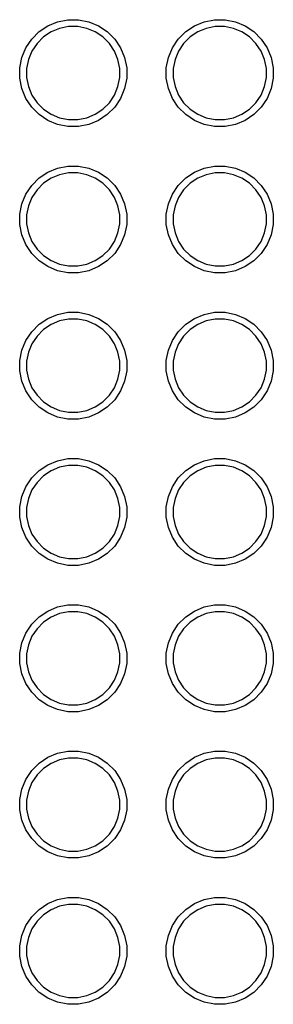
# Model space of a CAD drawing. Extents: x 3.1 to 14.3, y -8.4 to -1.9.
# Tile 4 of 12: x 6.197 to 6.369, y -7.478 to -6.806. Entities that reach past the tile are written whole.
import ezdxf

# ---------------------------------------------------------------- set-up
doc = ezdxf.new("R2010")
doc.units = 0
doc.header["$MEASUREMENT"] = 0
doc.layers.add('BLACK', color=7, linetype='CONTINUOUS')

msp = doc.modelspace()

# ---------------------------------------------------------------- linework, layer by layer
at = {"layer": 'BLACK', "linetype": 'CONTINUOUS'}
for p, q in [((6.20975, -6.81367), (6.21572, -6.80967)), ((6.21572, -6.80967), (6.22236, -6.80693)), ((6.22236, -6.80693), (6.22941, -6.80552)), ((6.22987, -6.81023), (6.22373, -6.81145)), ((6.22941, -6.80552), (6.23659, -6.80552)), ((6.23613, -6.81023), (6.22987, -6.81023)), ((6.24227, -6.81145), (6.23613, -6.81023)), ((6.23659, -6.80552), (6.24364, -6.80693)), ((6.24364, -6.80693), (6.25028, -6.80967)), ((6.25028, -6.80967), (6.25625, -6.81367)), ((6.30975, -6.81367), (6.31572, -6.80967)), ((6.31572, -6.80967), (6.32236, -6.80693)), ((6.32236, -6.80693), (6.32941, -6.80552)), ((6.32987, -6.81023), (6.32373, -6.81145)), ((6.32941, -6.80552), (6.33659, -6.80552)), ((6.33613, -6.81023), (6.32987, -6.81023)), ((6.34227, -6.81145), (6.33613, -6.81023)), ((6.33659, -6.80552), (6.34364, -6.80693)), ((6.34364, -6.80693), (6.35028, -6.80967)), ((6.35028, -6.80967), (6.35625, -6.81367)), ((6.20467, -6.81875), (6.20975, -6.81367)), ((6.21795, -6.81384), (6.21274, -6.81732)), ((6.22373, -6.81145), (6.21795, -6.81384)), ((6.24805, -6.81384), (6.24227, -6.81145)), ((6.25326, -6.81732), (6.24805, -6.81384)), ((6.25625, -6.81367), (6.26133, -6.81875)), ((6.30467, -6.81875), (6.30975, -6.81367)), ((6.31795, -6.81384), (6.31274, -6.81732)), ((6.32373, -6.81145), (6.31795, -6.81384)), ((6.34805, -6.81384), (6.34227, -6.81145)), ((6.35326, -6.81732), (6.34805, -6.81384)), ((6.35625, -6.81367), (6.36133, -6.81875)), ((6.20067, -6.82472), (6.20467, -6.81875)), ((6.20832, -6.82174), (6.20484, -6.82695)), ((6.21274, -6.81732), (6.20832, -6.82174)), ((6.25768, -6.82174), (6.25326, -6.81732)), ((6.26116, -6.82695), (6.25768, -6.82174)), ((6.26133, -6.81875), (6.26532, -6.82472)), ((6.30068, -6.82472), (6.30467, -6.81875)), ((6.30832, -6.82174), (6.30484, -6.82695)), ((6.31274, -6.81732), (6.30832, -6.82174)), ((6.35768, -6.82174), (6.35326, -6.81732)), ((6.36116, -6.82695), (6.35768, -6.82174)), ((6.36133, -6.81875), (6.36532, -6.82472)), ((6.19793, -6.83136), (6.20067, -6.82472)), ((6.20484, -6.82695), (6.20245, -6.83273)), ((6.26355, -6.83273), (6.26116, -6.82695)), ((6.26532, -6.82472), (6.26807, -6.83136)), ((6.29793, -6.83136), (6.30068, -6.82472)), ((6.30484, -6.82695), (6.30245, -6.83273)), ((6.36355, -6.83273), (6.36116, -6.82695)), ((6.36532, -6.82472), (6.36807, -6.83136)), ((6.19652, -6.83841), (6.19793, -6.83136)), ((6.20245, -6.83273), (6.20123, -6.83887)), ((6.26477, -6.83887), (6.26355, -6.83273)), ((6.26807, -6.83136), (6.26948, -6.83841)), ((6.29652, -6.83841), (6.29793, -6.83136)), ((6.30245, -6.83273), (6.30123, -6.83887)), ((6.36477, -6.83887), (6.36355, -6.83273)), ((6.36807, -6.83136), (6.36948, -6.83841)), ((6.19652, -6.84559), (6.19652, -6.83841)), ((6.20123, -6.83887), (6.20123, -6.84513)), ((6.26477, -6.84513), (6.26477, -6.83887)), ((6.26948, -6.83841), (6.26948, -6.84559)), ((6.29652, -6.84559), (6.29652, -6.83841)), ((6.30123, -6.83887), (6.30123, -6.84513)), ((6.36477, -6.84513), (6.36477, -6.83887)), ((6.36948, -6.83841), (6.36948, -6.84559)), ((6.19793, -6.85264), (6.19652, -6.84559)), ((6.20123, -6.84513), (6.20245, -6.85127)), ((6.26355, -6.85127), (6.26477, -6.84513)), ((6.26948, -6.84559), (6.26807, -6.85264)), ((6.29793, -6.85264), (6.29652, -6.84559)), ((6.30123, -6.84513), (6.30245, -6.85127)), ((6.36355, -6.85127), (6.36477, -6.84513)), ((6.36948, -6.84559), (6.36807, -6.85264)), ((6.20067, -6.85928), (6.19793, -6.85264)), ((6.20245, -6.85127), (6.20484, -6.85705)), ((6.20484, -6.85705), (6.20832, -6.86226)), ((6.25768, -6.86226), (6.26116, -6.85705)), ((6.26116, -6.85705), (6.26355, -6.85127)), ((6.26807, -6.85264), (6.26532, -6.85928)), ((6.30068, -6.85928), (6.29793, -6.85264)), ((6.30245, -6.85127), (6.30484, -6.85705)), ((6.30484, -6.85705), (6.30832, -6.86226)), ((6.35768, -6.86226), (6.36116, -6.85705)), ((6.36116, -6.85705), (6.36355, -6.85127)), ((6.36807, -6.85264), (6.36532, -6.85928)), ((6.20467, -6.86525), (6.20067, -6.85928)), ((6.20832, -6.86226), (6.21274, -6.86668)), ((6.25326, -6.86668), (6.25768, -6.86226)), ((6.26532, -6.85928), (6.26133, -6.86525)), ((6.30467, -6.86525), (6.30068, -6.85928)), ((6.30832, -6.86226), (6.31274, -6.86668)), ((6.35326, -6.86668), (6.35768, -6.86226)), ((6.36532, -6.85928), (6.36133, -6.86525)), ((6.20975, -6.87033), (6.20467, -6.86525)), ((6.21572, -6.87432), (6.20975, -6.87033)), ((6.21274, -6.86668), (6.21795, -6.87016)), ((6.21795, -6.87016), (6.22373, -6.87255)), ((6.24227, -6.87255), (6.24805, -6.87016)), ((6.24805, -6.87016), (6.25326, -6.86668)), ((6.25625, -6.87033), (6.25028, -6.87432)), ((6.26133, -6.86525), (6.25625, -6.87033)), ((6.30975, -6.87033), (6.30467, -6.86525)), ((6.31572, -6.87432), (6.30975, -6.87033)), ((6.31274, -6.86668), (6.31795, -6.87016)), ((6.31795, -6.87016), (6.32373, -6.87255)), ((6.34227, -6.87255), (6.34805, -6.87016)), ((6.34805, -6.87016), (6.35326, -6.86668)), ((6.35625, -6.87033), (6.35028, -6.87432)), ((6.36133, -6.86525), (6.35625, -6.87033)), ((6.22236, -6.87707), (6.21572, -6.87432)), ((6.22941, -6.87848), (6.22236, -6.87707)), ((6.22373, -6.87255), (6.22987, -6.87377)), ((6.22987, -6.87377), (6.23613, -6.87377)), ((6.23613, -6.87377), (6.24227, -6.87255)), ((6.24364, -6.87707), (6.23659, -6.87848)), ((6.25028, -6.87432), (6.24364, -6.87707)), ((6.32236, -6.87707), (6.31572, -6.87432)), ((6.32941, -6.87848), (6.32236, -6.87707)), ((6.32373, -6.87255), (6.32987, -6.87377)), ((6.32987, -6.87377), (6.33613, -6.87377)), ((6.33613, -6.87377), (6.34227, -6.87255)), ((6.34364, -6.87707), (6.33659, -6.87848)), ((6.35028, -6.87432), (6.34364, -6.87707)), ((6.23659, -6.87848), (6.22941, -6.87848)), ((6.33659, -6.87848), (6.32941, -6.87848)), ((6.20975, -6.91367), (6.21572, -6.90968)), ((6.21572, -6.90968), (6.22236, -6.90693)), ((6.22236, -6.90693), (6.22941, -6.90552)), ((6.22987, -6.91023), (6.22373, -6.91145)), ((6.22941, -6.90552), (6.23659, -6.90552)), ((6.23613, -6.91023), (6.22987, -6.91023)), ((6.24227, -6.91145), (6.23613, -6.91023)), ((6.23659, -6.90552), (6.24364, -6.90693)), ((6.24364, -6.90693), (6.25028, -6.90968)), ((6.25028, -6.90968), (6.25625, -6.91367)), ((6.30975, -6.91367), (6.31572, -6.90968)), ((6.31572, -6.90968), (6.32236, -6.90693)), ((6.32236, -6.90693), (6.32941, -6.90552)), ((6.32987, -6.91023), (6.32373, -6.91145)), ((6.32941, -6.90552), (6.33659, -6.90552)), ((6.33613, -6.91023), (6.32987, -6.91023)), ((6.34227, -6.91145), (6.33613, -6.91023)), ((6.33659, -6.90552), (6.34364, -6.90693)), ((6.34364, -6.90693), (6.35028, -6.90968)), ((6.35028, -6.90968), (6.35625, -6.91367)), ((6.20467, -6.91875), (6.20975, -6.91367)), ((6.21274, -6.91732), (6.20832, -6.92174)), ((6.21795, -6.91384), (6.21274, -6.91732)), ((6.22373, -6.91145), (6.21795, -6.91384)), ((6.24805, -6.91384), (6.24227, -6.91145)), ((6.25326, -6.91732), (6.24805, -6.91384)), ((6.25768, -6.92174), (6.25326, -6.91732)), ((6.25625, -6.91367), (6.26133, -6.91875)), ((6.30467, -6.91875), (6.30975, -6.91367)), ((6.31274, -6.91732), (6.30832, -6.92174)), ((6.31795, -6.91384), (6.31274, -6.91732)), ((6.32373, -6.91145), (6.31795, -6.91384)), ((6.34805, -6.91384), (6.34227, -6.91145)), ((6.35326, -6.91732), (6.34805, -6.91384)), ((6.35768, -6.92174), (6.35326, -6.91732)), ((6.35625, -6.91367), (6.36133, -6.91875)), ((6.19793, -6.93136), (6.20067, -6.92472)), ((6.20067, -6.92472), (6.20467, -6.91875)), ((6.20832, -6.92174), (6.20484, -6.92695)), ((6.26116, -6.92695), (6.25768, -6.92174)), ((6.26133, -6.91875), (6.26532, -6.92472)), ((6.26532, -6.92472), (6.26807, -6.93136)), ((6.29793, -6.93136), (6.30068, -6.92472)), ((6.30068, -6.92472), (6.30467, -6.91875)), ((6.30832, -6.92174), (6.30484, -6.92695)), ((6.36116, -6.92695), (6.35768, -6.92174)), ((6.36133, -6.91875), (6.36532, -6.92472)), ((6.36532, -6.92472), (6.36807, -6.93136)), ((6.19652, -6.93841), (6.19793, -6.93136)), ((6.20484, -6.92695), (6.20245, -6.93273)), ((6.26355, -6.93273), (6.26116, -6.92695)), ((6.26807, -6.93136), (6.26948, -6.93841)), ((6.29652, -6.93841), (6.29793, -6.93136)), ((6.30484, -6.92695), (6.30245, -6.93273)), ((6.36355, -6.93273), (6.36116, -6.92695)), ((6.36807, -6.93136), (6.36948, -6.93841)), ((6.20245, -6.93273), (6.20123, -6.93887)), ((6.26477, -6.93887), (6.26355, -6.93273)), ((6.30245, -6.93273), (6.30123, -6.93887)), ((6.36477, -6.93887), (6.36355, -6.93273)), ((6.19652, -6.94559), (6.19652, -6.93841)), ((6.20123, -6.93887), (6.20123, -6.94513)), ((6.26477, -6.94513), (6.26477, -6.93887)), ((6.26948, -6.93841), (6.26948, -6.94559)), ((6.29652, -6.94559), (6.29652, -6.93841)), ((6.30123, -6.93887), (6.30123, -6.94513)), ((6.36477, -6.94513), (6.36477, -6.93887)), ((6.36948, -6.93841), (6.36948, -6.94559)), ((6.19793, -6.95264), (6.19652, -6.94559)), ((6.20123, -6.94513), (6.20245, -6.95127)), ((6.20245, -6.95127), (6.20484, -6.95705)), ((6.26116, -6.95705), (6.26355, -6.95127)), ((6.26355, -6.95127), (6.26477, -6.94513)), ((6.26948, -6.94559), (6.26807, -6.95264)), ((6.29793, -6.95264), (6.29652, -6.94559)), ((6.30123, -6.94513), (6.30245, -6.95127)), ((6.30245, -6.95127), (6.30484, -6.95705)), ((6.36116, -6.95705), (6.36355, -6.95127)), ((6.36355, -6.95127), (6.36477, -6.94513)), ((6.36948, -6.94559), (6.36807, -6.95264)), ((6.20067, -6.95928), (6.19793, -6.95264)), ((6.20484, -6.95705), (6.20832, -6.96226)), ((6.25768, -6.96226), (6.26116, -6.95705)), ((6.26807, -6.95264), (6.26532, -6.95928)), ((6.30068, -6.95928), (6.29793, -6.95264)), ((6.30484, -6.95705), (6.30832, -6.96226)), ((6.35768, -6.96226), (6.36116, -6.95705)), ((6.36807, -6.95264), (6.36532, -6.95928)), ((6.20467, -6.96525), (6.20067, -6.95928)), ((6.20832, -6.96226), (6.21274, -6.96668)), ((6.25326, -6.96668), (6.25768, -6.96226)), ((6.26532, -6.95928), (6.26133, -6.96525)), ((6.30467, -6.96525), (6.30068, -6.95928)), ((6.30832, -6.96226), (6.31274, -6.96668)), ((6.35326, -6.96668), (6.35768, -6.96226)), ((6.36532, -6.95928), (6.36133, -6.96525)), ((6.20975, -6.97033), (6.20467, -6.96525)), ((6.21572, -6.97432), (6.20975, -6.97033)), ((6.21274, -6.96668), (6.21795, -6.97016)), ((6.21795, -6.97016), (6.22373, -6.97255)), ((6.24227, -6.97255), (6.24805, -6.97016)), ((6.24805, -6.97016), (6.25326, -6.96668)), ((6.25625, -6.97033), (6.25028, -6.97432)), ((6.26133, -6.96525), (6.25625, -6.97033)), ((6.30975, -6.97033), (6.30467, -6.96525)), ((6.31572, -6.97432), (6.30975, -6.97033)), ((6.31274, -6.96668), (6.31795, -6.97016)), ((6.31795, -6.97016), (6.32373, -6.97255)), ((6.34227, -6.97255), (6.34805, -6.97016)), ((6.34805, -6.97016), (6.35326, -6.96668)), ((6.35625, -6.97033), (6.35028, -6.97432)), ((6.36133, -6.96525), (6.35625, -6.97033)), ((6.22236, -6.97707), (6.21572, -6.97432)), ((6.22941, -6.97848), (6.22236, -6.97707)), ((6.22373, -6.97255), (6.22987, -6.97377)), ((6.23659, -6.97848), (6.22941, -6.97848)), ((6.22987, -6.97377), (6.23613, -6.97377)), ((6.23613, -6.97377), (6.24227, -6.97255)), ((6.24364, -6.97707), (6.23659, -6.97848)), ((6.25028, -6.97432), (6.24364, -6.97707)), ((6.32236, -6.97707), (6.31572, -6.97432)), ((6.32941, -6.97848), (6.32236, -6.97707)), ((6.32373, -6.97255), (6.32987, -6.97377)), ((6.33659, -6.97848), (6.32941, -6.97848)), ((6.32987, -6.97377), (6.33613, -6.97377)), ((6.33613, -6.97377), (6.34227, -6.97255)), ((6.34364, -6.97707), (6.33659, -6.97848)), ((6.35028, -6.97432), (6.34364, -6.97707)), ((6.20975, -7.01367), (6.21572, -7.00967)), ((6.21572, -7.00967), (6.22236, -7.00693)), ((6.22373, -7.01145), (6.21795, -7.01384)), ((6.22236, -7.00693), (6.22941, -7.00552)), ((6.22987, -7.01023), (6.22373, -7.01145)), ((6.22941, -7.00552), (6.23659, -7.00552)), ((6.23613, -7.01023), (6.22987, -7.01023)), ((6.24227, -7.01145), (6.23613, -7.01023)), ((6.23659, -7.00552), (6.24364, -7.00693)), ((6.24805, -7.01384), (6.24227, -7.01145)), ((6.24364, -7.00693), (6.25028, -7.00967)), ((6.25028, -7.00967), (6.25625, -7.01367)), ((6.30975, -7.01367), (6.31572, -7.00967)), ((6.31572, -7.00967), (6.32236, -7.00693)), ((6.32373, -7.01145), (6.31795, -7.01384)), ((6.32236, -7.00693), (6.32941, -7.00552)), ((6.32987, -7.01023), (6.32373, -7.01145)), ((6.32941, -7.00552), (6.33659, -7.00552)), ((6.33613, -7.01023), (6.32987, -7.01023)), ((6.34227, -7.01145), (6.33613, -7.01023)), ((6.33659, -7.00552), (6.34364, -7.00693)), ((6.34805, -7.01384), (6.34227, -7.01145)), ((6.34364, -7.00693), (6.35028, -7.00967)), ((6.35028, -7.00967), (6.35625, -7.01367)), ((6.20067, -7.02472), (6.20467, -7.01875)), ((6.20467, -7.01875), (6.20975, -7.01367)), ((6.21274, -7.01732), (6.20832, -7.02174)), ((6.21795, -7.01384), (6.21274, -7.01732)), ((6.25326, -7.01732), (6.24805, -7.01384)), ((6.25768, -7.02174), (6.25326, -7.01732)), ((6.25625, -7.01367), (6.26133, -7.01875)), ((6.26133, -7.01875), (6.26532, -7.02472)), ((6.30068, -7.02472), (6.30467, -7.01875)), ((6.30467, -7.01875), (6.30975, -7.01367)), ((6.31274, -7.01732), (6.30832, -7.02174)), ((6.31795, -7.01384), (6.31274, -7.01732)), ((6.35326, -7.01732), (6.34805, -7.01384)), ((6.35768, -7.02174), (6.35326, -7.01732)), ((6.35625, -7.01367), (6.36133, -7.01875)), ((6.36133, -7.01875), (6.36532, -7.02472)), ((6.19793, -7.03136), (6.20067, -7.02472)), ((6.20832, -7.02174), (6.20484, -7.02695)), ((6.26116, -7.02695), (6.25768, -7.02174)), ((6.26532, -7.02472), (6.26807, -7.03136)), ((6.29793, -7.03136), (6.30068, -7.02472)), ((6.30832, -7.02174), (6.30484, -7.02695)), ((6.36116, -7.02695), (6.35768, -7.02174)), ((6.36532, -7.02472), (6.36807, -7.03136)), ((6.19652, -7.03841), (6.19793, -7.03136)), ((6.20484, -7.02695), (6.20245, -7.03273)), ((6.26355, -7.03273), (6.26116, -7.02695)), ((6.26807, -7.03136), (6.26948, -7.03841)), ((6.29652, -7.03841), (6.29793, -7.03136)), ((6.30484, -7.02695), (6.30245, -7.03273)), ((6.36355, -7.03273), (6.36116, -7.02695)), ((6.36807, -7.03136), (6.36948, -7.03841)), ((6.19652, -7.04559), (6.19652, -7.03841)), ((6.20245, -7.03273), (6.20123, -7.03887)), ((6.20123, -7.03887), (6.20123, -7.04513)), ((6.26477, -7.03887), (6.26355, -7.03273)), ((6.26477, -7.04513), (6.26477, -7.03887)), ((6.26948, -7.03841), (6.26948, -7.04559)), ((6.29652, -7.04559), (6.29652, -7.03841)), ((6.30245, -7.03273), (6.30123, -7.03887)), ((6.30123, -7.03887), (6.30123, -7.04513)), ((6.36477, -7.03887), (6.36355, -7.03273)), ((6.36477, -7.04513), (6.36477, -7.03887)), ((6.36948, -7.03841), (6.36948, -7.04559)), ((6.19793, -7.05264), (6.19652, -7.04559)), ((6.20123, -7.04513), (6.20245, -7.05127)), ((6.26355, -7.05127), (6.26477, -7.04513)), ((6.26948, -7.04559), (6.26807, -7.05264)), ((6.29793, -7.05264), (6.29652, -7.04559)), ((6.30123, -7.04513), (6.30245, -7.05127)), ((6.36355, -7.05127), (6.36477, -7.04513)), ((6.36948, -7.04559), (6.36807, -7.05264)), ((6.20245, -7.05127), (6.20484, -7.05705)), ((6.26116, -7.05705), (6.26355, -7.05127)), ((6.30245, -7.05127), (6.30484, -7.05705)), ((6.36116, -7.05705), (6.36355, -7.05127)), ((6.20067, -7.05928), (6.19793, -7.05264)), ((6.20467, -7.06525), (6.20067, -7.05928)), ((6.20484, -7.05705), (6.20832, -7.06226)), ((6.25768, -7.06226), (6.26116, -7.05705)), ((6.26532, -7.05928), (6.26133, -7.06525)), ((6.26807, -7.05264), (6.26532, -7.05928)), ((6.30068, -7.05928), (6.29793, -7.05264)), ((6.30467, -7.06525), (6.30068, -7.05928)), ((6.30484, -7.05705), (6.30832, -7.06226)), ((6.35768, -7.06226), (6.36116, -7.05705)), ((6.36532, -7.05928), (6.36133, -7.06525)), ((6.36807, -7.05264), (6.36532, -7.05928)), ((6.20975, -7.07033), (6.20467, -7.06525)), ((6.20832, -7.06226), (6.21274, -7.06668)), ((6.25326, -7.06668), (6.25768, -7.06226)), ((6.26133, -7.06525), (6.25625, -7.07033)), ((6.30975, -7.07033), (6.30467, -7.06525)), ((6.30832, -7.06226), (6.31274, -7.06668)), ((6.35326, -7.06668), (6.35768, -7.06226)), ((6.36133, -7.06525), (6.35625, -7.07033)), ((6.21572, -7.07432), (6.20975, -7.07033)), ((6.21274, -7.06668), (6.21795, -7.07016)), ((6.21795, -7.07016), (6.22373, -7.07255)), ((6.22373, -7.07255), (6.22987, -7.07377)), ((6.23613, -7.07377), (6.24227, -7.07255)), ((6.24227, -7.07255), (6.24805, -7.07016)), ((6.24805, -7.07016), (6.25326, -7.06668)), ((6.25625, -7.07033), (6.25028, -7.07432)), ((6.31572, -7.07432), (6.30975, -7.07033)), ((6.31274, -7.06668), (6.31795, -7.07016)), ((6.31795, -7.07016), (6.32373, -7.07255)), ((6.32373, -7.07255), (6.32987, -7.07377)), ((6.33613, -7.07377), (6.34227, -7.07255)), ((6.34227, -7.07255), (6.34805, -7.07016)), ((6.34805, -7.07016), (6.35326, -7.06668)), ((6.35625, -7.07033), (6.35028, -7.07432)), ((6.22236, -7.07707), (6.21572, -7.07432)), ((6.22941, -7.07848), (6.22236, -7.07707)), ((6.23659, -7.07848), (6.22941, -7.07848)), ((6.22987, -7.07377), (6.23613, -7.07377)), ((6.24364, -7.07707), (6.23659, -7.07848)), ((6.25028, -7.07432), (6.24364, -7.07707)), ((6.32236, -7.07707), (6.31572, -7.07432)), ((6.32941, -7.07848), (6.32236, -7.07707)), ((6.33659, -7.07848), (6.32941, -7.07848)), ((6.32987, -7.07377), (6.33613, -7.07377)), ((6.34364, -7.07707), (6.33659, -7.07848)), ((6.35028, -7.07432), (6.34364, -7.07707)), ((6.22236, -7.10693), (6.22941, -7.10552)), ((6.22941, -7.10552), (6.23659, -7.10552)), ((6.23659, -7.10552), (6.24364, -7.10693)), ((6.32236, -7.10693), (6.32941, -7.10552)), ((6.32941, -7.10552), (6.33659, -7.10552)), ((6.33659, -7.10552), (6.34364, -7.10693)), ((6.20975, -7.11367), (6.21572, -7.10968)), ((6.21572, -7.10968), (6.22236, -7.10693)), ((6.22373, -7.11145), (6.21795, -7.11384)), ((6.22987, -7.11023), (6.22373, -7.11145)), ((6.23613, -7.11023), (6.22987, -7.11023)), ((6.24227, -7.11145), (6.23613, -7.11023)), ((6.24805, -7.11384), (6.24227, -7.11145)), ((6.24364, -7.10693), (6.25028, -7.10968)), ((6.25028, -7.10968), (6.25625, -7.11367)), ((6.30975, -7.11367), (6.31572, -7.10968)), ((6.31572, -7.10968), (6.32236, -7.10693)), ((6.32373, -7.11145), (6.31795, -7.11384)), ((6.32987, -7.11023), (6.32373, -7.11145)), ((6.33613, -7.11023), (6.32987, -7.11023)), ((6.34227, -7.11145), (6.33613, -7.11023)), ((6.34805, -7.11384), (6.34227, -7.11145)), ((6.34364, -7.10693), (6.35028, -7.10968)), ((6.35028, -7.10968), (6.35625, -7.11367)), ((6.20067, -7.12472), (6.20467, -7.11875)), ((6.20467, -7.11875), (6.20975, -7.11367)), ((6.21274, -7.11732), (6.20832, -7.12174)), ((6.21795, -7.11384), (6.21274, -7.11732)), ((6.25326, -7.11732), (6.24805, -7.11384)), ((6.25768, -7.12174), (6.25326, -7.11732)), ((6.25625, -7.11367), (6.26133, -7.11875)), ((6.26133, -7.11875), (6.26532, -7.12472)), ((6.30068, -7.12472), (6.30467, -7.11875)), ((6.30467, -7.11875), (6.30975, -7.11367)), ((6.31274, -7.11732), (6.30832, -7.12174)), ((6.31795, -7.11384), (6.31274, -7.11732)), ((6.35326, -7.11732), (6.34805, -7.11384)), ((6.35768, -7.12174), (6.35326, -7.11732)), ((6.35625, -7.11367), (6.36133, -7.11875)), ((6.36133, -7.11875), (6.36532, -7.12472)), ((6.19793, -7.13136), (6.20067, -7.12472)), ((6.20832, -7.12174), (6.20484, -7.12695)), ((6.26116, -7.12695), (6.25768, -7.12174)), ((6.26532, -7.12472), (6.26807, -7.13136)), ((6.29793, -7.13136), (6.30068, -7.12472)), ((6.30832, -7.12174), (6.30484, -7.12695)), ((6.36116, -7.12695), (6.35768, -7.12174)), ((6.36532, -7.12472), (6.36807, -7.13136)), ((6.19652, -7.13841), (6.19793, -7.13136)), ((6.20245, -7.13273), (6.20123, -7.13887)), ((6.20484, -7.12695), (6.20245, -7.13273)), ((6.26355, -7.13273), (6.26116, -7.12695)), ((6.26477, -7.13887), (6.26355, -7.13273)), ((6.26807, -7.13136), (6.26948, -7.13841)), ((6.29652, -7.13841), (6.29793, -7.13136)), ((6.30245, -7.13273), (6.30123, -7.13887)), ((6.30484, -7.12695), (6.30245, -7.13273)), ((6.36355, -7.13273), (6.36116, -7.12695)), ((6.36477, -7.13887), (6.36355, -7.13273)), ((6.36807, -7.13136), (6.36948, -7.13841)), ((6.19652, -7.14559), (6.19652, -7.13841)), ((6.20123, -7.13887), (6.20123, -7.14513)), ((6.26477, -7.14513), (6.26477, -7.13887)), ((6.26948, -7.13841), (6.26948, -7.14559)), ((6.29652, -7.14559), (6.29652, -7.13841)), ((6.30123, -7.13887), (6.30123, -7.14513)), ((6.36477, -7.14513), (6.36477, -7.13887)), ((6.36948, -7.13841), (6.36948, -7.14559)), ((6.19793, -7.15264), (6.19652, -7.14559)), ((6.20123, -7.14513), (6.20245, -7.15127)), ((6.26355, -7.15127), (6.26477, -7.14513)), ((6.26948, -7.14559), (6.26807, -7.15264)), ((6.29793, -7.15264), (6.29652, -7.14559)), ((6.30123, -7.14513), (6.30245, -7.15127)), ((6.36355, -7.15127), (6.36477, -7.14513)), ((6.36948, -7.14559), (6.36807, -7.15264)), ((6.20067, -7.15928), (6.19793, -7.15264)), ((6.20245, -7.15127), (6.20484, -7.15705)), ((6.26116, -7.15705), (6.26355, -7.15127)), ((6.26807, -7.15264), (6.26532, -7.15928)), ((6.30068, -7.15928), (6.29793, -7.15264)), ((6.30245, -7.15127), (6.30484, -7.15705)), ((6.36116, -7.15705), (6.36355, -7.15127)), ((6.36807, -7.15264), (6.36532, -7.15928)), ((6.20467, -7.16525), (6.20067, -7.15928)), ((6.20484, -7.15705), (6.20832, -7.16226)), ((6.25768, -7.16226), (6.26116, -7.15705)), ((6.26532, -7.15928), (6.26133, -7.16525)), ((6.30467, -7.16525), (6.30068, -7.15928)), ((6.30484, -7.15705), (6.30832, -7.16226)), ((6.35768, -7.16226), (6.36116, -7.15705)), ((6.36532, -7.15928), (6.36133, -7.16525)), ((6.20975, -7.17033), (6.20467, -7.16525)), ((6.20832, -7.16226), (6.21274, -7.16668)), ((6.21274, -7.16668), (6.21795, -7.17016)), ((6.24805, -7.17016), (6.25326, -7.16668)), ((6.25326, -7.16668), (6.25768, -7.16226)), ((6.26133, -7.16525), (6.25625, -7.17033)), ((6.30975, -7.17033), (6.30467, -7.16525)), ((6.30832, -7.16226), (6.31274, -7.16668)), ((6.31274, -7.16668), (6.31795, -7.17016)), ((6.34805, -7.17016), (6.35326, -7.16668)), ((6.35326, -7.16668), (6.35768, -7.16226)), ((6.36133, -7.16525), (6.35625, -7.17033)), ((6.21572, -7.17432), (6.20975, -7.17033)), ((6.21795, -7.17016), (6.22373, -7.17255)), ((6.22373, -7.17255), (6.22987, -7.17377)), ((6.23613, -7.17377), (6.24227, -7.17255)), ((6.24227, -7.17255), (6.24805, -7.17016)), ((6.25625, -7.17033), (6.25028, -7.17432)), ((6.31572, -7.17432), (6.30975, -7.17033)), ((6.31795, -7.17016), (6.32373, -7.17255)), ((6.32373, -7.17255), (6.32987, -7.17377)), ((6.33613, -7.17377), (6.34227, -7.17255)), ((6.34227, -7.17255), (6.34805, -7.17016)), ((6.35625, -7.17033), (6.35028, -7.17432)), ((6.22236, -7.17707), (6.21572, -7.17432)), ((6.22941, -7.17848), (6.22236, -7.17707)), ((6.23659, -7.17848), (6.22941, -7.17848)), ((6.22987, -7.17377), (6.23613, -7.17377)), ((6.24364, -7.17707), (6.23659, -7.17848)), ((6.25028, -7.17432), (6.24364, -7.17707)), ((6.32236, -7.17707), (6.31572, -7.17432)), ((6.32941, -7.17848), (6.32236, -7.17707)), ((6.33659, -7.17848), (6.32941, -7.17848)), ((6.32987, -7.17377), (6.33613, -7.17377)), ((6.34364, -7.17707), (6.33659, -7.17848)), ((6.35028, -7.17432), (6.34364, -7.17707)), ((6.21572, -7.20967), (6.22236, -7.20693)), ((6.22236, -7.20693), (6.22941, -7.20552)), ((6.22941, -7.20552), (6.23659, -7.20552)), ((6.23659, -7.20552), (6.24364, -7.20693)), ((6.24364, -7.20693), (6.25028, -7.20967)), ((6.31572, -7.20967), (6.32236, -7.20693)), ((6.32236, -7.20693), (6.32941, -7.20552)), ((6.32941, -7.20552), (6.33659, -7.20552)), ((6.33659, -7.20552), (6.34364, -7.20693)), ((6.34364, -7.20693), (6.35028, -7.20967)), ((6.20467, -7.21875), (6.20975, -7.21367)), ((6.20975, -7.21367), (6.21572, -7.20967)), ((6.21795, -7.21384), (6.21274, -7.21732)), ((6.22373, -7.21145), (6.21795, -7.21384)), ((6.22987, -7.21023), (6.22373, -7.21145)), ((6.23613, -7.21023), (6.22987, -7.21023)), ((6.24227, -7.21145), (6.23613, -7.21023)), ((6.24805, -7.21384), (6.24227, -7.21145)), ((6.25326, -7.21732), (6.24805, -7.21384)), ((6.25028, -7.20967), (6.25625, -7.21367)), ((6.25625, -7.21367), (6.26133, -7.21875)), ((6.30467, -7.21875), (6.30975, -7.21367)), ((6.30975, -7.21367), (6.31572, -7.20967)), ((6.31795, -7.21384), (6.31274, -7.21732)), ((6.32373, -7.21145), (6.31795, -7.21384)), ((6.32987, -7.21023), (6.32373, -7.21145)), ((6.33613, -7.21023), (6.32987, -7.21023)), ((6.34227, -7.21145), (6.33613, -7.21023)), ((6.34805, -7.21384), (6.34227, -7.21145)), ((6.35326, -7.21732), (6.34805, -7.21384)), ((6.35028, -7.20967), (6.35625, -7.21367)), ((6.35625, -7.21367), (6.36133, -7.21875)), ((6.20067, -7.22472), (6.20467, -7.21875)), ((6.21274, -7.21732), (6.20832, -7.22174)), ((6.25768, -7.22174), (6.25326, -7.21732)), ((6.26133, -7.21875), (6.26532, -7.22472)), ((6.30068, -7.22472), (6.30467, -7.21875)), ((6.31274, -7.21732), (6.30832, -7.22174)), ((6.35768, -7.22174), (6.35326, -7.21732)), ((6.36133, -7.21875), (6.36532, -7.22472)), ((6.19793, -7.23136), (6.20067, -7.22472)), ((6.20484, -7.22695), (6.20245, -7.23273)), ((6.20832, -7.22174), (6.20484, -7.22695)), ((6.26116, -7.22695), (6.25768, -7.22174)), ((6.26355, -7.23273), (6.26116, -7.22695)), ((6.26532, -7.22472), (6.26807, -7.23136)), ((6.29793, -7.23136), (6.30068, -7.22472)), ((6.30484, -7.22695), (6.30245, -7.23273)), ((6.30832, -7.22174), (6.30484, -7.22695)), ((6.36116, -7.22695), (6.35768, -7.22174)), ((6.36355, -7.23273), (6.36116, -7.22695)), ((6.36532, -7.22472), (6.36807, -7.23136)), ((6.19652, -7.23841), (6.19793, -7.23136)), ((6.20245, -7.23273), (6.20123, -7.23887)), ((6.26477, -7.23887), (6.26355, -7.23273)), ((6.26807, -7.23136), (6.26948, -7.23841)), ((6.29652, -7.23841), (6.29793, -7.23136)), ((6.30245, -7.23273), (6.30123, -7.23887)), ((6.36477, -7.23887), (6.36355, -7.23273)), ((6.36807, -7.23136), (6.36948, -7.23841)), ((6.19652, -7.24559), (6.19652, -7.23841)), ((6.20123, -7.23887), (6.20123, -7.24513)), ((6.26477, -7.24513), (6.26477, -7.23887)), ((6.26948, -7.23841), (6.26948, -7.24559)), ((6.29652, -7.24559), (6.29652, -7.23841)), ((6.30123, -7.23887), (6.30123, -7.24513)), ((6.36477, -7.24513), (6.36477, -7.23887)), ((6.36948, -7.23841), (6.36948, -7.24559)), ((6.19793, -7.25264), (6.19652, -7.24559)), ((6.20123, -7.24513), (6.20245, -7.25127)), ((6.26355, -7.25127), (6.26477, -7.24513)), ((6.26948, -7.24559), (6.26807, -7.25264)), ((6.29793, -7.25264), (6.29652, -7.24559)), ((6.30123, -7.24513), (6.30245, -7.25127)), ((6.36355, -7.25127), (6.36477, -7.24513)), ((6.36948, -7.24559), (6.36807, -7.25264)), ((6.20067, -7.25928), (6.19793, -7.25264)), ((6.20245, -7.25127), (6.20484, -7.25705)), ((6.26116, -7.25705), (6.26355, -7.25127)), ((6.26807, -7.25264), (6.26532, -7.25928)), ((6.30068, -7.25928), (6.29793, -7.25264)), ((6.30245, -7.25127), (6.30484, -7.25705)), ((6.36116, -7.25705), (6.36355, -7.25127)), ((6.36807, -7.25264), (6.36532, -7.25928)), ((6.20467, -7.26525), (6.20067, -7.25928)), ((6.20484, -7.25705), (6.20832, -7.26226)), ((6.25768, -7.26226), (6.26116, -7.25705)), ((6.26532, -7.25928), (6.26133, -7.26525)), ((6.30467, -7.26525), (6.30068, -7.25928)), ((6.30484, -7.25705), (6.30832, -7.26226)), ((6.35768, -7.26226), (6.36116, -7.25705)), ((6.36532, -7.25928), (6.36133, -7.26525)), ((6.20975, -7.27033), (6.20467, -7.26525)), ((6.20832, -7.26226), (6.21274, -7.26668)), ((6.21274, -7.26668), (6.21795, -7.27016)), ((6.24805, -7.27016), (6.25326, -7.26668)), ((6.25326, -7.26668), (6.25768, -7.26226)), ((6.26133, -7.26525), (6.25625, -7.27033)), ((6.30975, -7.27033), (6.30467, -7.26525)), ((6.30832, -7.26226), (6.31274, -7.26668)), ((6.31274, -7.26668), (6.31795, -7.27016)), ((6.34805, -7.27016), (6.35326, -7.26668)), ((6.35326, -7.26668), (6.35768, -7.26226)), ((6.36133, -7.26525), (6.35625, -7.27033)), ((6.21572, -7.27433), (6.20975, -7.27033)), ((6.22236, -7.27707), (6.21572, -7.27433)), ((6.21795, -7.27016), (6.22373, -7.27255)), ((6.22373, -7.27255), (6.22987, -7.27377)), ((6.22987, -7.27377), (6.23613, -7.27377)), ((6.23613, -7.27377), (6.24227, -7.27255)), ((6.24227, -7.27255), (6.24805, -7.27016)), ((6.25028, -7.27433), (6.24364, -7.27707)), ((6.25625, -7.27033), (6.25028, -7.27433)), ((6.31572, -7.27433), (6.30975, -7.27033)), ((6.32236, -7.27707), (6.31572, -7.27433)), ((6.31795, -7.27016), (6.32373, -7.27255)), ((6.32373, -7.27255), (6.32987, -7.27377)), ((6.32987, -7.27377), (6.33613, -7.27377)), ((6.33613, -7.27377), (6.34227, -7.27255)), ((6.34227, -7.27255), (6.34805, -7.27016)), ((6.35028, -7.27433), (6.34364, -7.27707)), ((6.35625, -7.27033), (6.35028, -7.27433)), ((6.22941, -7.27848), (6.22236, -7.27707)), ((6.23659, -7.27848), (6.22941, -7.27848)), ((6.24364, -7.27707), (6.23659, -7.27848)), ((6.32941, -7.27848), (6.32236, -7.27707)), ((6.33659, -7.27848), (6.32941, -7.27848)), ((6.34364, -7.27707), (6.33659, -7.27848)), ((6.21572, -7.30967), (6.22236, -7.30693)), ((6.22236, -7.30693), (6.22941, -7.30552)), ((6.22941, -7.30552), (6.23659, -7.30552)), ((6.23659, -7.30552), (6.24364, -7.30693)), ((6.24364, -7.30693), (6.25028, -7.30967)), ((6.31572, -7.30967), (6.32236, -7.30693)), ((6.32236, -7.30693), (6.32941, -7.30552)), ((6.32941, -7.30552), (6.33659, -7.30552)), ((6.33659, -7.30552), (6.34364, -7.30693)), ((6.34364, -7.30693), (6.35028, -7.30967)), ((6.20467, -7.31875), (6.20975, -7.31367)), ((6.20975, -7.31367), (6.21572, -7.30967)), ((6.21795, -7.31384), (6.21274, -7.31732)), ((6.22373, -7.31145), (6.21795, -7.31384)), ((6.22987, -7.31023), (6.22373, -7.31145)), ((6.23613, -7.31023), (6.22987, -7.31023)), ((6.24227, -7.31145), (6.23613, -7.31023)), ((6.24805, -7.31384), (6.24227, -7.31145)), ((6.25326, -7.31732), (6.24805, -7.31384)), ((6.25028, -7.30967), (6.25625, -7.31367)), ((6.25625, -7.31367), (6.26133, -7.31875)), ((6.30467, -7.31875), (6.30975, -7.31367)), ((6.30975, -7.31367), (6.31572, -7.30967)), ((6.31795, -7.31384), (6.31274, -7.31732)), ((6.32373, -7.31145), (6.31795, -7.31384)), ((6.32987, -7.31023), (6.32373, -7.31145)), ((6.33613, -7.31023), (6.32987, -7.31023)), ((6.34227, -7.31145), (6.33613, -7.31023)), ((6.34805, -7.31384), (6.34227, -7.31145)), ((6.35326, -7.31732), (6.34805, -7.31384)), ((6.35028, -7.30967), (6.35625, -7.31367)), ((6.35625, -7.31367), (6.36133, -7.31875)), ((6.20067, -7.32472), (6.20467, -7.31875)), ((6.20832, -7.32174), (6.20484, -7.32695)), ((6.21274, -7.31732), (6.20832, -7.32174)), ((6.25768, -7.32174), (6.25326, -7.31732)), ((6.26116, -7.32695), (6.25768, -7.32174)), ((6.26133, -7.31875), (6.26532, -7.32472)), ((6.30068, -7.32472), (6.30467, -7.31875)), ((6.30832, -7.32174), (6.30484, -7.32695)), ((6.31274, -7.31732), (6.30832, -7.32174)), ((6.35768, -7.32174), (6.35326, -7.31732)), ((6.36116, -7.32695), (6.35768, -7.32174)), ((6.36133, -7.31875), (6.36532, -7.32472)), ((6.19793, -7.33136), (6.20067, -7.32472)), ((6.20484, -7.32695), (6.20245, -7.33273)), ((6.26355, -7.33273), (6.26116, -7.32695)), ((6.26532, -7.32472), (6.26807, -7.33136)), ((6.29793, -7.33136), (6.30068, -7.32472)), ((6.30484, -7.32695), (6.30245, -7.33273)), ((6.36355, -7.33273), (6.36116, -7.32695)), ((6.36532, -7.32472), (6.36807, -7.33136)), ((6.19652, -7.33841), (6.19793, -7.33136)), ((6.20245, -7.33273), (6.20123, -7.33887)), ((6.26477, -7.33887), (6.26355, -7.33273)), ((6.26807, -7.33136), (6.26948, -7.33841)), ((6.29652, -7.33841), (6.29793, -7.33136)), ((6.30245, -7.33273), (6.30123, -7.33887)), ((6.36477, -7.33887), (6.36355, -7.33273)), ((6.36807, -7.33136), (6.36948, -7.33841)), ((6.19652, -7.34559), (6.19652, -7.33841)), ((6.20123, -7.33887), (6.20123, -7.34513)), ((6.26477, -7.34513), (6.26477, -7.33887)), ((6.26948, -7.33841), (6.26948, -7.34559)), ((6.29652, -7.34559), (6.29652, -7.33841)), ((6.30123, -7.33887), (6.30123, -7.34513)), ((6.36477, -7.34513), (6.36477, -7.33887)), ((6.36948, -7.33841), (6.36948, -7.34559)), ((6.19793, -7.35264), (6.19652, -7.34559)), ((6.20123, -7.34513), (6.20245, -7.35127)), ((6.26355, -7.35127), (6.26477, -7.34513)), ((6.26948, -7.34559), (6.26807, -7.35264)), ((6.29793, -7.35264), (6.29652, -7.34559)), ((6.30123, -7.34513), (6.30245, -7.35127)), ((6.36355, -7.35127), (6.36477, -7.34513)), ((6.36948, -7.34559), (6.36807, -7.35264)), ((6.20067, -7.35928), (6.19793, -7.35264)), ((6.20245, -7.35127), (6.20484, -7.35705)), ((6.26116, -7.35705), (6.26355, -7.35127)), ((6.26807, -7.35264), (6.26532, -7.35928)), ((6.30068, -7.35928), (6.29793, -7.35264)), ((6.30245, -7.35127), (6.30484, -7.35705)), ((6.36116, -7.35705), (6.36355, -7.35127)), ((6.36807, -7.35264), (6.36532, -7.35928)), ((6.20467, -7.36525), (6.20067, -7.35928)), ((6.20484, -7.35705), (6.20832, -7.36226)), ((6.25768, -7.36226), (6.26116, -7.35705)), ((6.26532, -7.35928), (6.26133, -7.36525)), ((6.30467, -7.36525), (6.30068, -7.35928)), ((6.30484, -7.35705), (6.30832, -7.36226)), ((6.35768, -7.36226), (6.36116, -7.35705)), ((6.36532, -7.35928), (6.36133, -7.36525)), ((6.20975, -7.37033), (6.20467, -7.36525)), ((6.20832, -7.36226), (6.21274, -7.36668)), ((6.21274, -7.36668), (6.21795, -7.37016)), ((6.24805, -7.37016), (6.25326, -7.36668)), ((6.25326, -7.36668), (6.25768, -7.36226)), ((6.26133, -7.36525), (6.25625, -7.37033)), ((6.30975, -7.37033), (6.30467, -7.36525)), ((6.30832, -7.36226), (6.31274, -7.36668)), ((6.31274, -7.36668), (6.31795, -7.37016)), ((6.34805, -7.37016), (6.35326, -7.36668)), ((6.35326, -7.36668), (6.35768, -7.36226)), ((6.36133, -7.36525), (6.35625, -7.37033)), ((6.21572, -7.37432), (6.20975, -7.37033)), ((6.22236, -7.37707), (6.21572, -7.37432)), ((6.21795, -7.37016), (6.22373, -7.37255)), ((6.22373, -7.37255), (6.22987, -7.37377)), ((6.22987, -7.37377), (6.23613, -7.37377)), ((6.23613, -7.37377), (6.24227, -7.37255)), ((6.24227, -7.37255), (6.24805, -7.37016)), ((6.25028, -7.37432), (6.24364, -7.37707)), ((6.25625, -7.37033), (6.25028, -7.37432)), ((6.31572, -7.37432), (6.30975, -7.37033)), ((6.32236, -7.37707), (6.31572, -7.37432)), ((6.31795, -7.37016), (6.32373, -7.37255)), ((6.32373, -7.37255), (6.32987, -7.37377)), ((6.32987, -7.37377), (6.33613, -7.37377)), ((6.33613, -7.37377), (6.34227, -7.37255)), ((6.34227, -7.37255), (6.34805, -7.37016)), ((6.35028, -7.37432), (6.34364, -7.37707)), ((6.35625, -7.37033), (6.35028, -7.37432)), ((6.22941, -7.37848), (6.22236, -7.37707)), ((6.23659, -7.37848), (6.22941, -7.37848)), ((6.24364, -7.37707), (6.23659, -7.37848)), ((6.32941, -7.37848), (6.32236, -7.37707)), ((6.33659, -7.37848), (6.32941, -7.37848)), ((6.34364, -7.37707), (6.33659, -7.37848)), ((6.21572, -7.40968), (6.22236, -7.40693)), ((6.22236, -7.40693), (6.22941, -7.40552)), ((6.22941, -7.40552), (6.23659, -7.40552)), ((6.23659, -7.40552), (6.24364, -7.40693)), ((6.24364, -7.40693), (6.25028, -7.40968)), ((6.31572, -7.40968), (6.32236, -7.40693)), ((6.32236, -7.40693), (6.32941, -7.40552)), ((6.32941, -7.40552), (6.33659, -7.40552)), ((6.33659, -7.40552), (6.34364, -7.40693)), ((6.34364, -7.40693), (6.35028, -7.40968)), ((6.20467, -7.41875), (6.20975, -7.41367)), ((6.20975, -7.41367), (6.21572, -7.40968)), ((6.21795, -7.41384), (6.21274, -7.41732)), ((6.22373, -7.41145), (6.21795, -7.41384)), ((6.22987, -7.41023), (6.22373, -7.41145)), ((6.23613, -7.41023), (6.22987, -7.41023)), ((6.24227, -7.41145), (6.23613, -7.41023)), ((6.24805, -7.41384), (6.24227, -7.41145)), ((6.25326, -7.41732), (6.24805, -7.41384)), ((6.25028, -7.40968), (6.25625, -7.41367)), ((6.25625, -7.41367), (6.26133, -7.41875)), ((6.30467, -7.41875), (6.30975, -7.41367)), ((6.30975, -7.41367), (6.31572, -7.40968)), ((6.31795, -7.41384), (6.31274, -7.41732)), ((6.32373, -7.41145), (6.31795, -7.41384)), ((6.32987, -7.41023), (6.32373, -7.41145)), ((6.33613, -7.41023), (6.32987, -7.41023)), ((6.34227, -7.41145), (6.33613, -7.41023)), ((6.34805, -7.41384), (6.34227, -7.41145)), ((6.35326, -7.41732), (6.34805, -7.41384)), ((6.35028, -7.40968), (6.35625, -7.41367)), ((6.35625, -7.41367), (6.36133, -7.41875)), ((6.20067, -7.42472), (6.20467, -7.41875)), ((6.20832, -7.42174), (6.20484, -7.42695)), ((6.21274, -7.41732), (6.20832, -7.42174)), ((6.25768, -7.42174), (6.25326, -7.41732)), ((6.26116, -7.42695), (6.25768, -7.42174)), ((6.26133, -7.41875), (6.26532, -7.42472)), ((6.30068, -7.42472), (6.30467, -7.41875)), ((6.30832, -7.42174), (6.30484, -7.42695)), ((6.31274, -7.41732), (6.30832, -7.42174)), ((6.35768, -7.42174), (6.35326, -7.41732)), ((6.36116, -7.42695), (6.35768, -7.42174)), ((6.36133, -7.41875), (6.36532, -7.42472)), ((6.19793, -7.43136), (6.20067, -7.42472)), ((6.20484, -7.42695), (6.20245, -7.43273)), ((6.26355, -7.43273), (6.26116, -7.42695)), ((6.26532, -7.42472), (6.26807, -7.43136)), ((6.29793, -7.43136), (6.30068, -7.42472)), ((6.30484, -7.42695), (6.30245, -7.43273)), ((6.36355, -7.43273), (6.36116, -7.42695)), ((6.36532, -7.42472), (6.36807, -7.43136)), ((6.19652, -7.43841), (6.19793, -7.43136)), ((6.20245, -7.43273), (6.20123, -7.43887)), ((6.26477, -7.43887), (6.26355, -7.43273)), ((6.26807, -7.43136), (6.26948, -7.43841)), ((6.29652, -7.43841), (6.29793, -7.43136)), ((6.30245, -7.43273), (6.30123, -7.43887)), ((6.36477, -7.43887), (6.36355, -7.43273)), ((6.36807, -7.43136), (6.36948, -7.43841)), ((6.19652, -7.44559), (6.19652, -7.43841)), ((6.20123, -7.43887), (6.20123, -7.44513)), ((6.26477, -7.44513), (6.26477, -7.43887)), ((6.26948, -7.43841), (6.26948, -7.44559)), ((6.29652, -7.44559), (6.29652, -7.43841)), ((6.30123, -7.43887), (6.30123, -7.44513)), ((6.36477, -7.44513), (6.36477, -7.43887)), ((6.36948, -7.43841), (6.36948, -7.44559)), ((6.19793, -7.45264), (6.19652, -7.44559)), ((6.20123, -7.44513), (6.20245, -7.45127)), ((6.26355, -7.45127), (6.26477, -7.44513)), ((6.26948, -7.44559), (6.26807, -7.45264)), ((6.29793, -7.45264), (6.29652, -7.44559)), ((6.30123, -7.44513), (6.30245, -7.45127)), ((6.36355, -7.45127), (6.36477, -7.44513)), ((6.36948, -7.44559), (6.36807, -7.45264)), ((6.20067, -7.45928), (6.19793, -7.45264)), ((6.20245, -7.45127), (6.20484, -7.45705)), ((6.26116, -7.45705), (6.26355, -7.45127)), ((6.26807, -7.45264), (6.26532, -7.45928)), ((6.30068, -7.45928), (6.29793, -7.45264)), ((6.30245, -7.45127), (6.30484, -7.45705)), ((6.36116, -7.45705), (6.36355, -7.45127)), ((6.36807, -7.45264), (6.36532, -7.45928)), ((6.20467, -7.46525), (6.20067, -7.45928)), ((6.20484, -7.45705), (6.20832, -7.46226)), ((6.20832, -7.46226), (6.21274, -7.46668)), ((6.25326, -7.46668), (6.25768, -7.46226)), ((6.25768, -7.46226), (6.26116, -7.45705)), ((6.26532, -7.45928), (6.26133, -7.46525)), ((6.30467, -7.46525), (6.30068, -7.45928)), ((6.30484, -7.45705), (6.30832, -7.46226)), ((6.30832, -7.46226), (6.31274, -7.46668)), ((6.35326, -7.46668), (6.35768, -7.46226)), ((6.35768, -7.46226), (6.36116, -7.45705)), ((6.36532, -7.45928), (6.36133, -7.46525)), ((6.20975, -7.47033), (6.20467, -7.46525)), ((6.21274, -7.46668), (6.21795, -7.47016)), ((6.24805, -7.47016), (6.25326, -7.46668)), ((6.26133, -7.46525), (6.25625, -7.47033)), ((6.30975, -7.47033), (6.30467, -7.46525)), ((6.31274, -7.46668), (6.31795, -7.47016)), ((6.34805, -7.47016), (6.35326, -7.46668)), ((6.36133, -7.46525), (6.35625, -7.47033)), ((6.21572, -7.47432), (6.20975, -7.47033)), ((6.22236, -7.47707), (6.21572, -7.47432)), ((6.21795, -7.47016), (6.22373, -7.47255)), ((6.22373, -7.47255), (6.22987, -7.47377)), ((6.22987, -7.47377), (6.23613, -7.47377)), ((6.23613, -7.47377), (6.24227, -7.47255)), ((6.24227, -7.47255), (6.24805, -7.47016)), ((6.25028, -7.47432), (6.24364, -7.47707)), ((6.25625, -7.47033), (6.25028, -7.47432)), ((6.31572, -7.47432), (6.30975, -7.47033)), ((6.32236, -7.47707), (6.31572, -7.47432)), ((6.31795, -7.47016), (6.32373, -7.47255)), ((6.32373, -7.47255), (6.32987, -7.47377)), ((6.32987, -7.47377), (6.33613, -7.47377)), ((6.33613, -7.47377), (6.34227, -7.47255)), ((6.34227, -7.47255), (6.34805, -7.47016)), ((6.35028, -7.47432), (6.34364, -7.47707)), ((6.35625, -7.47033), (6.35028, -7.47432)), ((6.22941, -7.47848), (6.22236, -7.47707)), ((6.23659, -7.47848), (6.22941, -7.47848)), ((6.24364, -7.47707), (6.23659, -7.47848)), ((6.32941, -7.47848), (6.32236, -7.47707)), ((6.33659, -7.47848), (6.32941, -7.47848)), ((6.34364, -7.47707), (6.33659, -7.47848))]:
    msp.add_line(p, q, dxfattribs=at)

doc.saveas('drawing.dxf')
